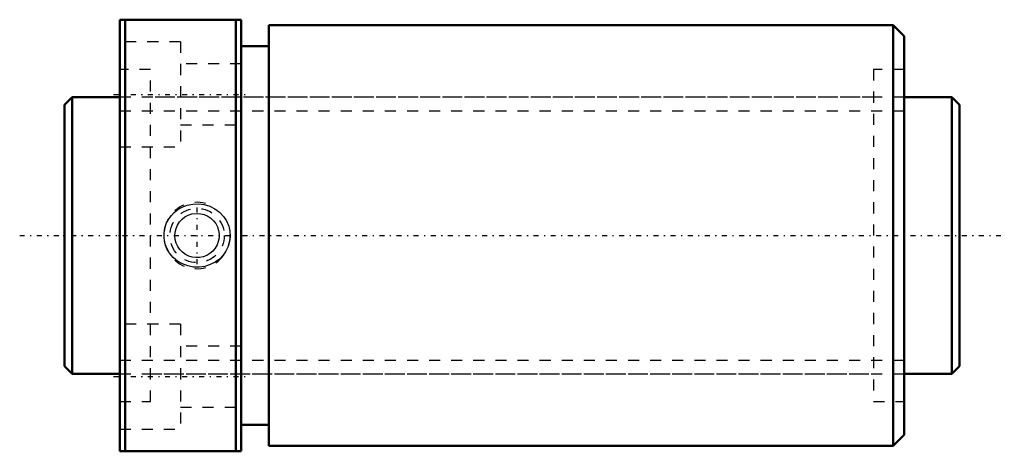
# Model space of a CAD drawing. Header units: millimetres. Extents: x -4 to 85, y -19.5 to 19.5.
import ezdxf

# ---------------------------------------------------------------- set-up
doc = ezdxf.new("R2010")
doc.units = ezdxf.units.MM
doc.linetypes.add('Center', pattern=[1.5, 0.45, -0.5, 0.05, -0.5])
doc.linetypes.add('Dashed', pattern=[2, 1, -1])
for name, color, linetype, lineweight in [('2d ConnectionPoints', 7, 'Continuous', 50), ('AM_0', 7, 'Continuous', 50), ('AM_5', 3, 'Continuous', 25), ('AM_7', 7, 'Center', 25), ('AM_9', 6, 'Dashed', 25)]:
    doc.layers.add(name, color=color, linetype=linetype, lineweight=lineweight)

# ---------------------------------------------------------------- blocks, each defined once
blk = doc.blocks.new('1_DIK_2504_8RR_Nut_0_in_DIK2504_8RRG0_81LC0_000_4')
at = {"layer": 'AM_0'}
for p, q in [((5, 19.5), (16, 19.5)), ((5, -19.5), (5, 19.5)), ((5.5, 19.5), (5.5, -19.5)), ((15.5, -19.5), (15.5, 19.5)), ((16, -19.5), (16, 19.5)), ((18.5, 19), (18.5, -19)), ((75, 19), (18.5, 19)), ((76, 18), (75, 19)), ((75, 19), (75, -19)), ((76, 18), (76, -18)), ((18.5, 17.1), (16, 17.1)), ((16, -17.1), (18.5, -17.1)), ((75, -19), (76, -18)), ((16, -19.5), (5, -19.5)), ((18.5, -19), (75, -19))]:
    blk.add_line(p, q, dxfattribs=at)
at = {"layer": 'AM_5', "linetype": 'Dashed'}
blk.add_arc((12, 0), 3, 75, 15, dxfattribs=at)
at = {"layer": 'AM_7'}
for p, q in [((4.45, 12.75), (16.55, 12.75)), ((12, -2.581), (12, 2.581)), ((4.45, -12.75), (16.55, -12.75))]:
    blk.add_line(p, q, dxfattribs=at)
at = {"layer": 'AM_9'}
for p, q in [((10.5, 17.5), (5, 17.5)), ((10.5, 17.5), (10.5, 8)), ((16, 15.5), (10.5, 15.5)), ((7.8, 15), (5, 15)), ((7.8, -15), (7.8, 15)), ((73.2, 15), (73.2, -15)), ((76, 15), (73.2, 15)), ((73.2, 12.5), (7.8, 12.5)), ((10.5, 10), (16, 10)), ((5, 8), (10.5, 8)), ((10.5, -8), (5, -8)), ((10.5, -8), (10.5, -17.5)), ((16, -10), (10.5, -10)), ((7.8, -12.5), (73.2, -12.5)), ((5, -15), (7.8, -15)), ((73.2, -15), (76, -15)), ((10.5, -15.5), (16, -15.5)), ((5, -17.5), (10.5, -17.5))]:
    blk.add_line(p, q, dxfattribs=at)
for points in [[(9.925, 2.071), (10.266, 2.341), (10.643, 2.558), (11.115, 2.741), (11.611, 2.845), (12.131, 2.866), (12.647, 2.801), (13.149, 2.65), (13.619, 2.415), (14.035, 2.107), (14.391, 1.732), (14.666, 1.314), (14.863, 0.855), (14.972, 0.391), (14.999, -0.085), (14.945, -0.544), (14.816, -0.988), (14.615, -1.404), (14.35, -1.783), (14.016, -2.124), (13.631, -2.407), (13.187, -2.634), (12.712, -2.787), (12.201, -2.862), (11.685, -2.853), (11.169, -2.756), (10.677, -2.575), (10.226, -2.313), (9.827, -1.978), (9.503, -1.589), (9.252, -1.149), (9.089, -0.693), (9.009, -0.216), (9.012, 0.249), (9.093, 0.707), (9.248, 1.141), (9.472, 1.543), (9.683, 1.821), (9.925, 2.071)], [(12, 2), (12.333, 1.972), (12.657, 1.889), (12.962, 1.753), (13.24, 1.569), (13.485, 1.339), (13.689, 1.072), (13.845, 0.771), (13.949, 0.449), (13.996, 0.117), (13.988, -0.219), (13.924, -0.546), (13.807, -0.857), (13.639, -1.146), (13.426, -1.402), (13.17, -1.622), (12.881, -1.795), (12.566, -1.918), (12.235, -1.986), (11.9, -1.997), (11.569, -1.953), (11.251, -1.854), (10.954, -1.705), (10.685, -1.507), (10.452, -1.266), (10.261, -0.987), (10.119, -0.68), (10.032, -0.355), (10, -0.019), (10.025, 0.314), (10.104, 0.638), (10.237, 0.943), (10.417, 1.223), (10.644, 1.47), (10.909, 1.676), (11.208, 1.836), (11.529, 1.944), (12, 2)]]:
    blk.add_lwpolyline(points, dxfattribs=at)
blk.add_circle((12, 0), 2.459, dxfattribs=at)
blk = doc.blocks.new('2_DIK_2504_8RR08100_Shaft_0_in_DIK2504_8RRG0_81LC0_000_4')
at = {"layer": 'AM_0'}
for p, q in [((0.7, 12.5), (0, 11.8)), ((0.7, 12.5), (0.7, -12.5)), ((5, 12.5), (0.7, 12.5)), ((80.3, 12.5), (76, 12.5)), ((81, 11.8), (80.3, 12.5)), ((80.3, 12.5), (80.3, -12.5)), ((0, 11.8), (0, -11.8)), ((81, 11.8), (81, -11.8)), ((0, -11.8), (0.7, -12.5)), ((80.3, -12.5), (81, -11.8)), ((0.7, -12.5), (5, -12.5)), ((76, -12.5), (80.3, -12.5))]:
    blk.add_line(p, q, dxfattribs=at)
at = {"layer": 'AM_5', "linetype": 'Dashed'}
for p, q in [((5, 11.273), (76, 11.273)), ((5, -11.273), (76, -11.273))]:
    blk.add_line(p, q, dxfattribs=at)
at = {"layer": 'AM_7'}
blk.add_line((-4.05, 0), (85.05, 0), dxfattribs=at)
at = {"layer": 'AM_9'}
for p, q in [((76, 12.5), (5, 12.5)), ((5, -12.5), (76, -12.5))]:
    blk.add_line(p, q, dxfattribs=at)

msp = doc.modelspace()

# ---------------------------------------------------------------- linework, layer by layer
at = {"layer": '2d ConnectionPoints'}
for p in [(0, 0), (5, 0)]:
    msp.add_point(p, dxfattribs=at)

# ---------------------------------------------------------------- block references
for name in ['1_DIK_2504_8RR_Nut_0_in_DIK2504_8RRG0_81LC0_000_4', '2_DIK_2504_8RR08100_Shaft_0_in_DIK2504_8RRG0_81LC0_000_4']:
    msp.add_blockref(name, (0, 0))

doc.saveas('drawing.dxf')
